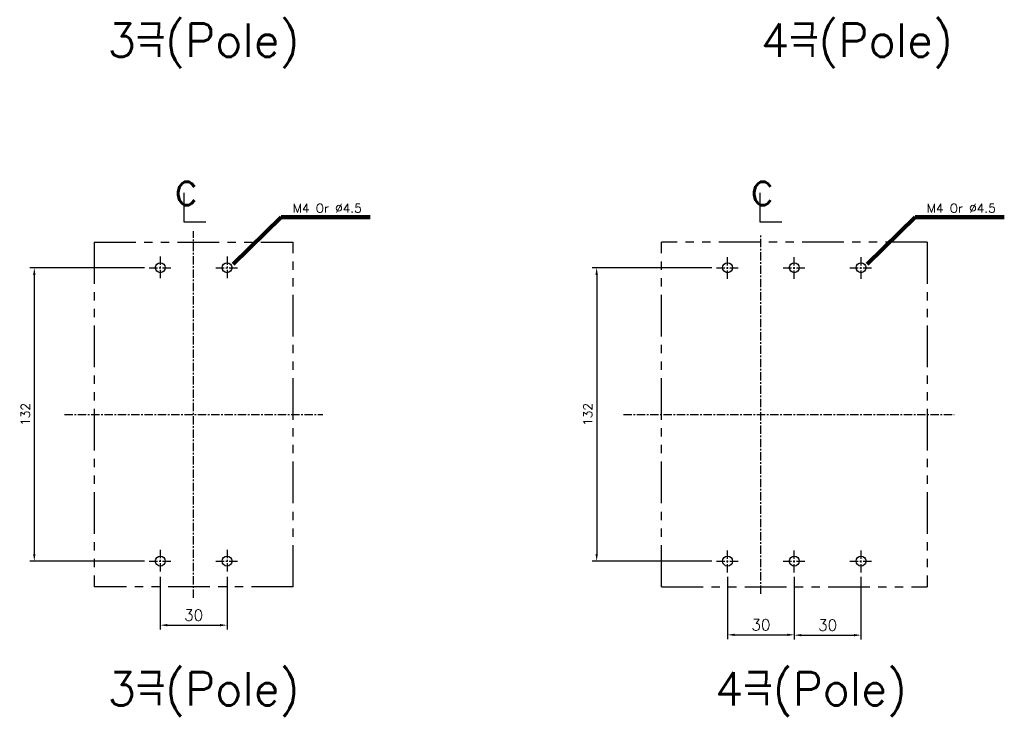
# Model space of a CAD drawing. Extents: x 2148 to 4002, y -907 to 1742.
# Tile 3 of 18: x 2688 to 3131, y 1045 to 1357. Entities that reach past the tile are written whole.
import ezdxf

# ---------------------------------------------------------------- set-up
doc = ezdxf.new("R2010")
doc.units = 0
doc.header["$LTSCALE"] = 3
doc.header["$MEASUREMENT"] = 0
doc.linetypes.add('CENTER', pattern=[2, 1.25, -0.25, 0.25, -0.25])
doc.linetypes.add('PHANTOM2', pattern=[1.25, 0.625, -0.125, 0.125, -0.125, 0.125, -0.125])
doc.layers.get('0').update_dxf_attribs({"linetype": 'CONTINUOUS'})
doc.layers.get('Defpoints').update_dxf_attribs({"linetype": 'CONTINUOUS'})
for name, color, linetype in [('cen', 1, 'CENTER'), ('di', 3, 'CONTINUOUS'), ('DIM', 3, 'CONTINUOUS'), ('NOTE', 4, 'CONTINUOUS')]:
    doc.layers.add(name, color=color, linetype=linetype)
doc.styles.add('K25', font='TXT', dxfattribs={"width": 0.9, "height": 2.5, "bigfont": 'TBHAN'})
doc.styles.add('KIM', font='ROMANS.shx', dxfattribs={"height": 5, "bigfont": 'GSG1.shx'})
doc.styles.get("Standard").update_dxf_attribs({"font": 'romans.shx', "height": 4, "bigfont": 'ghs.shx'})
doc.dimstyles.get("Standard").update_dxf_attribs({"dimtxt": 0.18, "dimasz": 0.18, "dimexe": 0.18, "dimexo": 0.0625, "dimgap": 0.09, "dimtad": 0, "dimtih": 1, "dimtoh": 1, "dimdec": 4, "dimzin": 0, "dimdsep": 46, "dimtxsty": 'Standard', "dimcen": 0.09, "dimadec": 0, "dimazin": 0, "dimtfac": 1, "dimtdec": 4, "dimtofl": 0, "dimtmove": 0, "dimatfit": 3, "dimfxl": 0, "dimtolj": 1, "dimtzin": 0, "dimarcsym": 0})
doc.dimstyles.new('STANDARD$0', dxfattribs={"dimtxt": 5, "dimasz": 5, "dimexe": 1, "dimexo": 2, "dimgap": 2, "dimtad": 1, "dimdec": 4, "dimzin": 12, "dimdsep": 46, "dimtxsty": 'KIM', "dimcen": -1, "dimdle": 0.1, "dimadec": 0, "dimazin": 0, "dimtfac": 1, "dimtdec": 4, "dimtmove": 0, "dimatfit": 3, "dimfxl": 0, "dimtolj": 1, "dimtzin": 0, "dimarcsym": 0})

# ---------------------------------------------------------------- blocks, each defined once
blk = doc.blocks.new('*D141')
at = {"layer": 'Defpoints', "color": 0}
for p in [(2746.07, 1245.9), (2694.45, 1113.9), (2746.07, 1113.9)]:
    blk.add_point(p, dxfattribs=at)
at = {"layer": 'di'}
for p, q in [((2744.07, 1245.9), (2692.45, 1245.9)), ((2694.45, 1242.7), (2694.45, 1117.1)), ((2744.07, 1113.9), (2692.45, 1113.9))]:
    blk.add_line(p, q, dxfattribs=at)
for points in [[(2693.91, 1242.7), (2694.98, 1242.7), (2694.45, 1245.9)], [(2693.91, 1117.1), (2694.98, 1117.1), (2694.45, 1113.9)]]:
    blk.add_solid(points, dxfattribs=at)
at = {"layer": 'di', "insert": (2690.45, 1179.9), "char_height": 4, "attachment_point": 5, "rotation": 90}
blk.add_mtext('\\A1;132', dxfattribs=at)
blk = doc.blocks.new('*D142')
at = {"layer": 'Defpoints', "color": 0}
for p in [(3001.22, 1245.9), (2947.38, 1113.9), (3001.22, 1113.9)]:
    blk.add_point(p, dxfattribs=at)
at = {"layer": 'di'}
for p, q in [((2999.22, 1245.9), (2945.38, 1245.9)), ((2947.38, 1242.7), (2947.38, 1117.1)), ((2999.22, 1113.9), (2945.38, 1113.9))]:
    blk.add_line(p, q, dxfattribs=at)
for points in [[(2946.84, 1242.7), (2947.91, 1242.7), (2947.38, 1245.9)], [(2946.84, 1117.1), (2947.91, 1117.1), (2947.38, 1113.9)]]:
    blk.add_solid(points, dxfattribs=at)
at = {"layer": 'di', "insert": (2943.38, 1179.9), "char_height": 4, "attachment_point": 5, "rotation": 90}
blk.add_mtext('\\A1;132', dxfattribs=at)
blk = doc.blocks.new('*D157')
at = {"layer": 'Defpoints', "color": 0}
for p in [(2751.12, 1108.86), (2781.12, 1108.86), (2781.12, 1085.1)]:
    blk.add_point(p, dxfattribs=at)
at = {"layer": 'di'}
for p, q in [((2751.12, 1106.86), (2751.12, 1083.1)), ((2781.12, 1106.86), (2781.12, 1083.1)), ((2754.32, 1085.1), (2777.92, 1085.1))]:
    blk.add_line(p, q, dxfattribs=at)
for points in [[(2754.32, 1085.63), (2754.32, 1084.56), (2751.12, 1085.1)], [(2777.92, 1085.63), (2777.92, 1084.56), (2781.12, 1085.1)]]:
    blk.add_solid(points, dxfattribs=at)
at = {"layer": 'di', "insert": (2766.12, 1089.6), "char_height": 5, "attachment_point": 5, "style": 'KIM'}
blk.add_mtext('\\A1;30', dxfattribs=at)
blk = doc.blocks.new('*D158')
at = {"layer": 'Defpoints', "color": 0}
for p in [(3006.26, 1108.86), (3036.26, 1108.86), (3036.26, 1080.74)]:
    blk.add_point(p, dxfattribs=at)
at = {"layer": 'di'}
for p, q in [((3006.26, 1106.86), (3006.26, 1078.74)), ((3036.26, 1106.86), (3036.26, 1078.74)), ((3009.46, 1080.74), (3033.06, 1080.74))]:
    blk.add_line(p, q, dxfattribs=at)
for points in [[(3009.46, 1081.28), (3009.46, 1080.21), (3006.26, 1080.74)], [(3033.06, 1081.28), (3033.06, 1080.21), (3036.26, 1080.74)]]:
    blk.add_solid(points, dxfattribs=at)
at = {"layer": 'di', "insert": (3021.26, 1085.24), "char_height": 5, "attachment_point": 5, "style": 'KIM'}
blk.add_mtext('\\A1;30', dxfattribs=at)
blk = doc.blocks.new('*D159')
at = {"layer": 'Defpoints', "color": 0}
for p in [(3036.26, 1108.86), (3066.26, 1108.86), (3066.26, 1080.58)]:
    blk.add_point(p, dxfattribs=at)
at = {"layer": 'di'}
for p, q in [((3036.26, 1106.86), (3036.26, 1078.58)), ((3066.26, 1106.86), (3066.26, 1078.58)), ((3039.46, 1080.58), (3063.06, 1080.58))]:
    blk.add_line(p, q, dxfattribs=at)
for points in [[(3039.46, 1081.12), (3039.46, 1080.05), (3036.26, 1080.58)], [(3063.06, 1081.12), (3063.06, 1080.05), (3066.26, 1080.58)]]:
    blk.add_solid(points, dxfattribs=at)
at = {"layer": 'di', "insert": (3051.26, 1085.08), "char_height": 5, "attachment_point": 5, "style": 'KIM'}
blk.add_mtext('\\A1;30', dxfattribs=at)

msp = doc.modelspace()

# ---------------------------------------------------------------- linework, layer by layer
for centre in [(2751.118, 1245.902), (2781.118, 1245.902), (3006.264, 1245.902), (3036.264, 1245.902), (3066.264, 1245.902), (2751.118, 1113.902), (2781.118, 1113.902), (3006.264, 1113.902), (3036.264, 1113.902), (3066.264, 1113.902)]:
    msp.add_circle(centre, 2.25)
at = {"layer": 'cen'}
for p, q in [((2766.118, 1097.384), (2766.118, 1262.42)), ((3021.264, 1099.213), (3021.264, 1260.59)), ((2751.118, 1250.946), (2751.118, 1240.858)), ((2781.118, 1250.946), (2781.118, 1240.858)), ((3006.264, 1240.858), (3006.264, 1250.946)), ((3036.264, 1240.858), (3036.264, 1250.946)), ((3066.264, 1240.858), (3066.264, 1250.946)), ((2746.073, 1245.902), (2756.162, 1245.902)), ((2776.073, 1245.902), (2786.162, 1245.902)), ((3001.22, 1245.902), (3011.308, 1245.902)), ((3031.22, 1245.902), (3041.308, 1245.902)), ((3061.22, 1245.902), (3071.308, 1245.902)), ((2708.033, 1179.902), (2824.202, 1179.902)), ((2959.453, 1179.902), (3108.151, 1179.902)), ((2751.118, 1118.946), (2751.118, 1108.858)), ((2781.118, 1118.946), (2781.118, 1108.858)), ((3006.264, 1108.858), (3006.264, 1118.946)), ((3036.264, 1108.858), (3036.264, 1118.946)), ((3066.264, 1108.858), (3066.264, 1118.946)), ((2746.073, 1113.902), (2756.162, 1113.902)), ((2776.073, 1113.902), (2786.162, 1113.902)), ((3001.22, 1113.902), (3011.308, 1113.902)), ((3031.22, 1113.902), (3041.308, 1113.902)), ((3061.22, 1113.902), (3071.308, 1113.902))]:
    msp.add_line(p, q, dxfattribs=at)
at = {"layer": 'di', "linetype": 'PHANTOM2', "ltscale": 10}
for p, q in [((2721.318, 1257.402), (2810.918, 1257.402)), ((2721.318, 1257.402), (2721.318, 1102.402)), ((2810.918, 1102.402), (2810.918, 1257.402)), ((2976.464, 1102.402), (2976.464, 1257.402)), ((3096.064, 1257.402), (2976.464, 1257.402)), ((3096.064, 1257.402), (3096.064, 1102.402)), ((2810.918, 1102.402), (2721.318, 1102.402)), ((2976.464, 1102.402), (3096.064, 1102.402))]:
    msp.add_line(p, q, dxfattribs=at)
at = {"layer": 'NOTE'}
for p, q in [((2761.694, 1279.583), (2761.694, 1266.544)), ((3020.782, 1279.583), (3020.782, 1266.544)), ((2761.694, 1266.544), (2771.607, 1266.544)), ((3020.782, 1266.544), (3030.695, 1266.544))]:
    msp.add_line(p, q, dxfattribs=at)

# ---------------------------------------------------------------- texts
at = {"layer": 'di', "char_height": 15, "width": 116.39597, "attachment_point": 1}
for s, insert in [('{\\Fromans,hgs|c129;3극(Pole)}', (2727.34, 1355.75)), ('{\\Fromans,hgs|c129;4극(Pole)}', (3021.214, 1355.75)), ('{\\Fromans,hgs|c129;3극(Pole)}', (2727.34, 1063.995)), ('{\\Fromans,hgs|c129;4극(Pole)}', (3000.567, 1063.995))]:
    msp.add_mtext(s, dxfattribs=dict(at, insert=insert))
at = {"layer": 'DIM', "char_height": 4, "attachment_point": 7}
for insert in [(2810.712, 1270.675), (3095.858, 1270.675)]:
    msp.add_mtext('M4 Or %%C4.5', dxfattribs=dict(at, insert=insert))
at = {"layer": 'NOTE', "style": 'K25', "width": 0.9}
for p in [(2757.262, 1274.044), (3016.35, 1274.044)]:
    msp.add_text('c', height=15.85, dxfattribs=at).set_placement(p)

# ---------------------------------------------------------------- dimensions: what is measured, and where the dimension line sits
at = {"layer": 'di'}
for base, p1, p2, picture, middle in [((2694.448, 1113.902), (2746.073, 1245.902), (2746.073, 1113.902), '*D141', (2690.448, 1179.902)), ((2947.376, 1113.902), (3001.22, 1245.902), (3001.22, 1113.902), '*D142', (2943.376, 1179.902))]:
    dim = msp.add_linear_dim(base=base, p1=p1, p2=p2, angle=90, dimstyle='Standard', override={"dimtxt": 4, "dimasz": 3.2, "dimexe": 2, "dimexo": 2, "dimgap": 2, "dimtad": 1, "dimtih": 0, "dimtoh": 0, "dimdec": 2, "dimzin": 8, "dimcen": 0, "dimclrd": 256, "dimclre": 256, "dimclrt": 256, "dimadec": 2, "dimazin": 2, "dimtfac": 0.6, "dimtdec": 2, "dimtofl": 1, "dimtzin": 8, "dimlwd": 65535, "dimlwe": 65535, "dimarcsym": 1}, dxfattribs=at)
    dim.commit()
    dim.dimension.update_dxf_attribs({"geometry": picture, "text_midpoint": middle})
for base, p1, p2, picture, middle in [((2781.118, 1085.095), (2751.118, 1108.858), (2781.118, 1108.858), '*D157', (2766.118, 1089.595)), ((3036.264, 1080.744), (3006.264, 1108.858), (3036.264, 1108.858), '*D158', (3021.264, 1085.244)), ((3066.264, 1080.582), (3036.264, 1108.858), (3066.264, 1108.858), '*D159', (3051.264, 1085.082))]:
    dim = msp.add_linear_dim(base=base, p1=p1, p2=p2, dimstyle='STANDARD$0', override={"dimtxt": 4, "dimasz": 3.2, "dimexe": 2, "dimdec": 2, "dimzin": 8, "dimcen": 0, "dimclrd": 256, "dimclre": 256, "dimclrt": 256, "dimadec": 2, "dimazin": 2, "dimtfac": 0.6, "dimtdec": 2, "dimtzin": 8, "dimlwd": 65535, "dimlwe": 65535, "dimarcsym": 1}, dxfattribs=at)
    dim.commit()
    dim.dimension.update_dxf_attribs({"geometry": picture, "text_midpoint": middle})

# ---------------------------------------------------------------- leaders
at = {"layer": 'DIM', "annotation_type": 0, "has_hookline": 1, "hookline_direction": 0, "text_width": 34.857}
for points in [[(2783.905, 1247.476), (2805.512, 1268.675), (2808.712, 1268.675)], [(3069.051, 1247.476), (3090.658, 1268.675), (3093.858, 1268.675)]]:
    msp.add_leader(points, dimstyle='Standard', override={"dimtxt": 4, "dimasz": 3.2, "dimexe": 2, "dimexo": 2, "dimgap": 2, "dimtad": 1, "dimtih": 0, "dimtoh": 0, "dimdec": 2, "dimzin": 8, "dimcen": 0, "dimclrd": 256, "dimclre": 256, "dimclrt": 256, "dimadec": 2, "dimazin": 2, "dimtfac": 0.6, "dimtdec": 2, "dimtofl": 1, "dimtzin": 8, "dimlwd": 65535, "dimlwe": 65535, "dimarcsym": 1}, dxfattribs=at)

doc.saveas('drawing.dxf')
